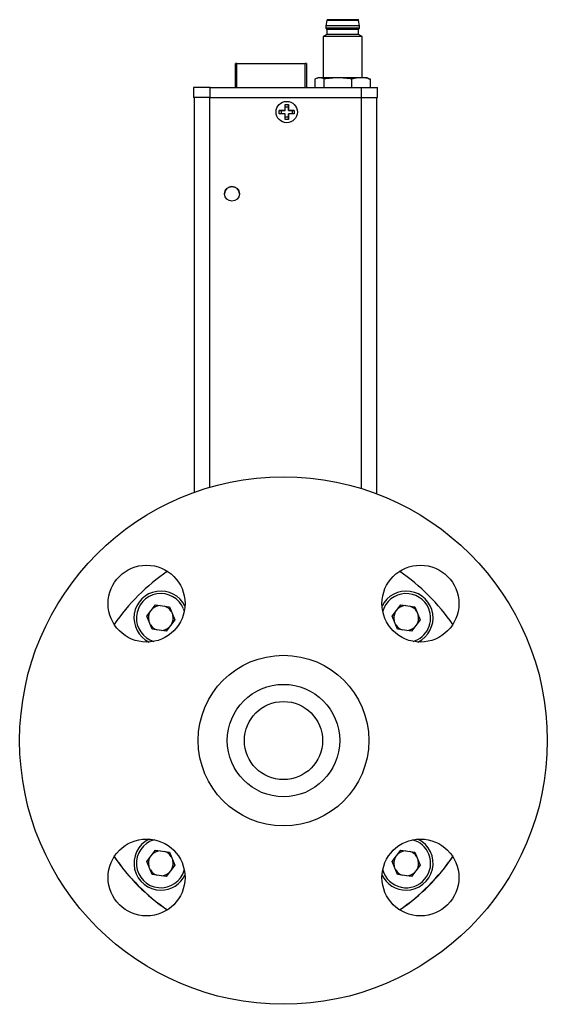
# Model space of a CAD drawing. Header units: inches. Extents: x 2 to 12.8, y 2.2 to 8.7.
# Tile 9 of 12: x 8 to 9.1, y 4.6 to 6.6. Entities that reach past the tile are written whole.
import ezdxf

# ---------------------------------------------------------------- set-up
doc = ezdxf.new("R2010")
doc.units = ezdxf.units.IN
doc.header["$MEASUREMENT"] = 0

msp = doc.modelspace()

# ---------------------------------------------------------------- linework, layer by layer
at = {"color": 7, "linetype": 'Continuous', "lineweight": 25}
for p, q in [((8.6512, 6.5999), (8.6494, 6.5893)), ((8.6494, 6.5893), (8.6494, 6.5844)), ((8.7173, 6.5893), (8.7155, 6.5999)), ((8.7173, 6.5844), (8.7173, 6.5893)), ((8.6514, 6.5721), (8.644, 6.5678)), ((8.644, 6.5678), (8.644, 6.4845)), ((8.6494, 6.5844), (8.6514, 6.5819)), ((8.6514, 6.5819), (8.6514, 6.5721)), ((8.7153, 6.5819), (8.7173, 6.5844)), ((8.7153, 6.5721), (8.7153, 6.5819)), ((8.7227, 6.5678), (8.7153, 6.5721)), ((8.7227, 6.4845), (8.7227, 6.5678)), ((8.4674, 6.4648), (8.4674, 6.5133)), ((8.4699, 6.5133), (8.6081, 6.5133)), ((8.4699, 6.4648), (8.4699, 6.5133)), ((8.6081, 6.4648), (8.6081, 6.5133)), ((8.6106, 6.5133), (8.6106, 6.4648)), ((8.6275, 6.4817), (8.6275, 6.4648)), ((8.6341, 6.4845), (8.6311, 6.4834)), ((8.6461, 6.4648), (8.6461, 6.4817)), ((8.7019, 6.4648), (8.7019, 6.4817)), ((8.7356, 6.4834), (8.7326, 6.4845)), ((8.7354, 6.4828), (8.7391, 6.4817)), ((8.7391, 6.4648), (8.7391, 6.4817)), ((8.3827, 6.4648), (8.3827, 6.4452)), ((8.4161, 6.4648), (8.4161, 6.4452)), ((8.4161, 6.4648), (8.7203, 6.4648)), ((8.4171, 6.4653), (8.4171, 6.4648)), ((8.4355, 6.4648), (8.4355, 6.4653)), ((8.4459, 6.4648), (8.4459, 6.4653)), ((8.7203, 6.4648), (8.7203, 6.4452)), ((8.7537, 6.4452), (8.7537, 6.4648)), ((8.3827, 6.4451), (8.3827, 6.4452)), ((8.3846, 5.6496), (8.3846, 6.4452)), ((8.4158, 6.4452), (8.7206, 6.4452)), ((8.4158, 5.6597), (8.4158, 6.4452)), ((8.4161, 6.4452), (8.7203, 6.4452)), ((8.5673, 6.4306), (8.574, 6.4306)), ((8.5673, 6.419), (8.5673, 6.4306)), ((8.5673, 6.4263), (8.574, 6.4263)), ((8.574, 6.4306), (8.574, 6.419)), ((8.574, 6.4263), (8.574, 6.4306)), ((8.574, 6.419), (8.574, 6.4263)), ((8.7206, 6.4452), (8.7206, 5.6573)), ((8.7518, 5.6466), (8.7518, 6.4452)), ((8.7537, 6.4452), (8.7537, 6.4451)), ((8.5556, 6.419), (8.5673, 6.419)), ((8.5556, 6.4123), (8.5556, 6.419)), ((8.56, 6.419), (8.5556, 6.419)), ((8.5673, 6.4123), (8.5556, 6.4123)), ((8.56, 6.4123), (8.56, 6.419)), ((8.5673, 6.419), (8.56, 6.419)), ((8.5673, 6.419), (8.5673, 6.419)), ((8.5673, 6.4006), (8.5673, 6.4123)), ((8.574, 6.419), (8.5856, 6.419)), ((8.5813, 6.419), (8.574, 6.419)), ((8.574, 6.419), (8.574, 6.419)), ((8.5856, 6.4123), (8.574, 6.4123)), ((8.574, 6.4123), (8.574, 6.4006)), ((8.574, 6.405), (8.574, 6.4123)), ((8.574, 6.4123), (8.574, 6.4123)), ((8.5856, 6.419), (8.5813, 6.419)), ((8.5813, 6.419), (8.5813, 6.4123)), ((8.5856, 6.419), (8.5856, 6.4123)), ((8.574, 6.405), (8.5673, 6.405)), ((8.574, 6.4006), (8.5673, 6.4006)), ((8.574, 6.4006), (8.574, 6.405)), ((8.2889, 5.4001), (8.3062, 5.4227)), ((8.3062, 5.4227), (8.3344, 5.4189)), ((8.3344, 5.4189), (8.3452, 5.3927)), ((8.3625, 5.4152), (8.3643, 5.4101)), ((8.783, 5.4001), (8.8004, 5.4227)), ((8.8004, 5.4227), (8.8285, 5.4189)), ((8.8285, 5.4189), (8.8394, 5.3927)), ((8.2997, 5.3739), (8.2889, 5.4001)), ((8.7939, 5.3739), (8.783, 5.4001)), ((8.3452, 5.3927), (8.3279, 5.3701)), ((8.8394, 5.3927), (8.8221, 5.3701)), ((8.3279, 5.3701), (8.2997, 5.3739)), ((8.8221, 5.3701), (8.7939, 5.3739)), ((8.2889, 4.906), (8.3062, 4.9285)), ((8.3062, 4.9285), (8.3344, 4.9248)), ((8.3344, 4.9248), (8.3452, 4.8985)), ((8.783, 4.906), (8.8004, 4.9285)), ((8.8004, 4.9285), (8.8285, 4.9248)), ((8.8285, 4.9248), (8.8394, 4.8985)), ((8.2997, 4.8797), (8.2889, 4.906)), ((8.7939, 4.8797), (8.783, 4.906)), ((8.3279, 4.876), (8.2997, 4.8797)), ((8.3452, 4.8985), (8.3279, 4.876)), ((8.8221, 4.876), (8.7939, 4.8797)), ((8.8394, 4.8985), (8.8221, 4.876))]:
    msp.add_line(p, q, dxfattribs=at)
at = {"color": 7, "linetype": 'Continuous', "lineweight": 25, "flags": 128}
for points in [[(8.6833, 6.5893), (8.6746, 6.5893), (8.6664, 6.5893), (8.6593, 6.5893), (8.6539, 6.5893), (8.6505, 6.5893), (8.6494, 6.5893)], [(8.6833, 6.5678), (8.6736, 6.5678), (8.6644, 6.5678), (8.6564, 6.5678), (8.6501, 6.5678), (8.6459, 6.5678), (8.6441, 6.5678), (8.644, 6.5678)], [(8.6833, 6.5819), (8.6747, 6.5819), (8.6667, 6.5819), (8.66, 6.5819), (8.6549, 6.5819), (8.652, 6.5819), (8.6514, 6.5819)], [(8.4699, 6.5133), (8.4694, 6.5133), (8.4689, 6.5133), (8.4685, 6.5133), (8.4681, 6.5133), (8.4678, 6.5133), (8.4676, 6.5133), (8.4674, 6.5133), (8.4674, 6.5133)], [(8.6106, 6.5133), (8.6106, 6.5133), (8.6104, 6.5133), (8.6102, 6.5133), (8.6099, 6.5133), (8.6095, 6.5133), (8.6091, 6.5133), (8.6086, 6.5133), (8.6081, 6.5133)], [(8.674, 6.4845), (8.6678, 6.4845), (8.6618, 6.4845), (8.6562, 6.4845), (8.6511, 6.4845), (8.6465, 6.4845), (8.6426, 6.4845), (8.6393, 6.4845), (8.6368, 6.4845)], [(8.7205, 6.4845), (8.716, 6.4845), (8.7109, 6.4845), (8.7054, 6.4845), (8.6994, 6.4845), (8.6932, 6.4845), (8.6868, 6.4845), (8.6804, 6.4845), (8.674, 6.4845)], [(8.7203, 6.4648), (8.7268, 6.4648), (8.7331, 6.4648), (8.7388, 6.4648), (8.7439, 6.4648), (8.7481, 6.4648), (8.7512, 6.4648), (8.7531, 6.4648), (8.7537, 6.4648)], [(8.3846, 6.4451), (8.3833, 6.4451), (8.3827, 6.4451)], [(8.7203, 6.4452), (8.7268, 6.4452), (8.7331, 6.4452), (8.7388, 6.4452), (8.7439, 6.4452), (8.7481, 6.4452), (8.7512, 6.4452), (8.7531, 6.4452), (8.7537, 6.4452)], [(8.7206, 6.4452), (8.7267, 6.4452), (8.7325, 6.4452), (8.7379, 6.4452), (8.7427, 6.4452), (8.7465, 6.4452), (8.7494, 6.4452), (8.7512, 6.4452), (8.7518, 6.4452)], [(8.7537, 6.4451), (8.7531, 6.4451), (8.7518, 6.4451)]]:
    msp.add_lwpolyline(points, dxfattribs=at)
at = {"color": 7, "linetype": 'Continuous', "lineweight": 25}
for centre, radius in [((8.5706, 6.4156), 0.0215), ((8.4604, 6.2508), 0.0148), ((8.5641, 5.1496), 0.5313), ((8.2884, 5.4254), 0.0775), ((8.8399, 5.4254), 0.0775), ((8.5641, 5.1496), 0.1718), ((8.5641, 5.1496), 0.1132), ((8.5641, 5.1496), 0.0787), ((8.2884, 4.8738), 0.0775), ((8.8399, 4.8738), 0.0775)]:
    msp.add_circle(centre, radius, dxfattribs=at)
for centre, radius, start, end in [((8.6531, 6.5996), 0.00197, 90, 173.4802), ((8.6833, -53.0763), 59.6762, 89.969096, 90.030903), ((8.6918, -33.4311), 40.0204, 89.96354, 90.01215), ((8.7136, 6.5996), 0.00197, 6.5198, 90), ((8.6833, -57.8275), 64.4118, 89.969795, 90.030205), ((8.6833, -52.7475), 59.3196, 89.969101, 90.030895), ((8.6917, -29.4645), 36.0464, 89.96242, 90.01327), ((8.6928, -41.7238), 48.2917, 89.96449, 90.0112), ((8.6363, 5.83), 0.6545, 89.9538, 90.1906), ((8.7225, -0.672), 7.1565, 89.91932, 90.01558), ((8.4078, -32.9755), 39.4404, 89.98785, 90.03646), ((8.4078, -32.9952), 39.4404, 89.98785, 90.03646), ((8.408, -30.3852), 36.8304, 89.98785, 90.03646), ((8.4604, 6.2508), 0.0148, 0, 180), ((8.5641, 5.1496), 0.4134, 124.4416, 145.5584), ((8.5641, 5.1496), 0.4134, 34.4416, 55.5584), ((8.3171, 5.3967), 0.0541, 26.0353, 243.9647), ((8.3171, 5.3964), 0.0492, 22.4483, 253.334), ((8.8112, 5.3967), 0.0541, 296.0353, 153.9647), ((8.8112, 5.3964), 0.0492, 22.4483, 163.8657), ((8.3171, 5.3964), 0.025, 92.3525, 132.5441), ((8.3171, 5.3964), 0.025, 32.3525, 72.5441), ((8.8112, 5.3964), 0.025, 92.3525, 132.5441), ((8.8112, 5.3964), 0.025, 32.3525, 72.5441), ((8.8112, 5.3964), 0.0492, 286.666, 22.4483), ((8.3171, 5.3964), 0.025, 152.3525, 192.5441), ((8.3171, 5.3964), 0.025, 332.3525, 12.5441), ((8.8112, 5.3964), 0.025, 152.3525, 192.5441), ((8.8112, 5.3964), 0.025, 332.3525, 12.5441), ((8.3171, 5.3964), 0.025, 212.3525, 252.5441), ((8.3171, 5.3964), 0.025, 272.3525, 312.5441), ((8.8112, 5.3964), 0.025, 212.3525, 252.5441), ((8.8112, 5.3964), 0.025, 272.3525, 312.5441), ((8.3171, 4.9025), 0.0541, 116.0353, 270), ((8.3171, 4.9023), 0.0492, 105.3321, 344.1313), ((8.8112, 4.9025), 0.0541, 270, 63.9647), ((8.8112, 4.9023), 0.0492, 22.4483, 74.6679), ((8.3171, 4.9023), 0.025, 92.3525, 132.5441), ((8.3171, 4.9023), 0.025, 32.3525, 72.5441), ((8.8112, 4.9023), 0.0492, 195.8687, 22.4483), ((8.8112, 4.9023), 0.025, 92.3525, 132.5441), ((8.8112, 4.9023), 0.025, 32.3525, 72.5441), ((8.5641, 5.1493), 0.4134, 214.4198, 235.5245), ((8.5641, 5.1496), 0.4134, 214.4416, 235.5584), ((8.3171, 4.9023), 0.025, 152.3525, 192.5441), ((8.3171, 4.9023), 0.025, 332.3525, 12.5441), ((8.8112, 4.9023), 0.025, 152.3525, 192.5441), ((8.5641, 5.1496), 0.4134, 304.4416, 325.5584), ((8.5641, 5.1493), 0.4134, 304.4755, 325.5802), ((8.8112, 4.9023), 0.025, 332.3525, 12.5441), ((8.3171, 4.9023), 0.025, 212.3525, 252.5441), ((8.3171, 4.9023), 0.025, 272.3525, 312.5441), ((8.8112, 4.9023), 0.025, 212.3525, 252.5441), ((8.8112, 4.9023), 0.025, 272.3525, 312.5441), ((8.3171, 4.9025), 0.0541, 270, 333.9647), ((8.8112, 4.9025), 0.0541, 206.0353, 270)]:
    msp.add_arc(centre, radius, start, end, dxfattribs=at)
for points in [[(8.6833, 6.6016), (8.6667, 6.6016), (8.6531, 6.6016), (8.6531, 6.6016)], [(8.6368, 6.4845), (8.6337, 6.4845), (8.6306, 6.4834), (8.6275, 6.4817)], [(8.6461, 6.4817), (8.6431, 6.4834), (8.64, 6.4845), (8.6368, 6.4845)], [(8.674, 6.4845), (8.6646, 6.4845), (8.6553, 6.4834), (8.6461, 6.4817)], [(8.7019, 6.4817), (8.6927, 6.4834), (8.6834, 6.4845), (8.674, 6.4845)], [(8.7205, 6.4845), (8.7143, 6.4845), (8.7081, 6.4834), (8.7019, 6.4817)], [(8.7391, 6.4817), (8.733, 6.4834), (8.7268, 6.4845), (8.7205, 6.4845)]]:
    msp.add_open_spline(points, degree=3, dxfattribs=at)
msp.add_open_spline([(8.7136, 6.6016), (8.7136, 6.6016), (8.7104, 6.6016), (8.6991, 6.6016), (8.6914, 6.6016), (8.6833, 6.6016)], degree=3, knots=[0, 0, 0, 0, 0.5, 0.5, 1, 1, 1, 1], dxfattribs=at)

doc.saveas('drawing.dxf')
